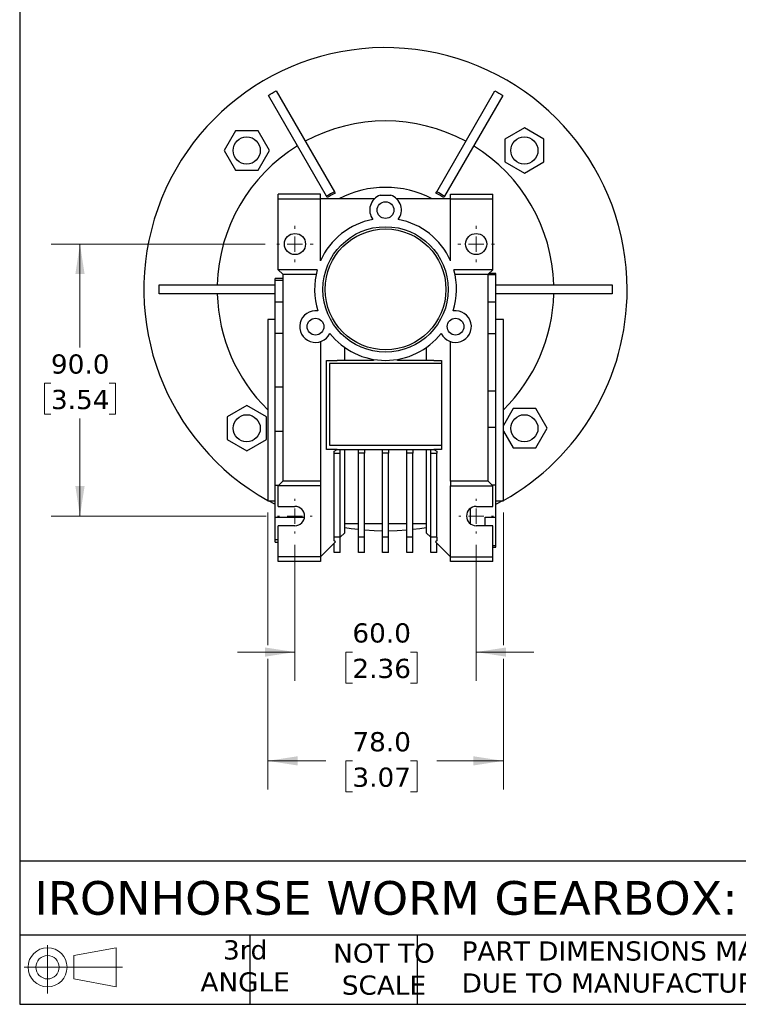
# Model space of a CAD drawing. Header units: millimetres. Extents: x 19 to 819, y 19 to 629.
# Tile 1 of 8: x 19 to 257, y 19 to 345. Entities that reach past the tile are written whole.
import ezdxf

# ---------------------------------------------------------------- set-up
doc = ezdxf.new("R2010")
doc.units = ezdxf.units.MM
doc.header["$LTSCALE"] = 3
doc.linetypes.add('SLD-Solid', pattern=[0])
doc.layers.add('TEXT', color=140, linetype='SLD-Solid', lineweight=25)
doc.styles.add('SLDTEXTSTYLE0', font='VERDANA.TTF')
doc.dimstyles.new('SLDDIMSTYLE2', dxfattribs={"dimtxt": 6.474023, "dimasz": 9.906, "dimexe": 0, "dimexo": 0.0625, "dimgap": 1.618506, "dimtad": 0, "dimtih": 1, "dimtoh": 1, "dimrnd": 1e-09, "dimzin": 4, "dimdsep": 46, "dimtxsty": 'SLDTEXTSTYLE0', "dimsah": 1, "dimcen": 0.09, "dimadec": 0, "dimazin": 1, "dimtfac": 1, "dimtofl": 0, "dimtmove": 0, "dimatfit": 3, "dimfxl": 0, "dimfrac": 2, "dimtolj": 1, "dimtzin": 12, "dimarcsym": 0})
doc.dimstyles.new('SLDDIMSTYLE3', dxfattribs={"dimtxt": 6.474023, "dimasz": 9.906, "dimexe": 0, "dimexo": 0.0625, "dimgap": 1.618506, "dimtad": 0, "dimtih": 1, "dimtoh": 1, "dimrnd": 1e-09, "dimzin": 4, "dimdsep": 46, "dimtxsty": 'SLDTEXTSTYLE0', "dimsah": 1, "dimcen": 0.09, "dimadec": 0, "dimazin": 1, "dimtfac": 1, "dimtmove": 0, "dimatfit": 0, "dimfxl": 0, "dimfrac": 2, "dimtolj": 1, "dimtzin": 12, "dimarcsym": 0})

# ---------------------------------------------------------------- blocks, each defined once
blk = doc.blocks.new('Block11')
at = {"color": 7, "linetype": 'SLD-Solid', "lineweight": 18}
for p, q in [((7.77, 15.93), (7.77, 0)), ((16.44, 12.5), (30.53, 15.1)), ((30.53, 15.1), (30.53, 2.19)), ((16.44, 4.79), (16.44, 12.5)), ((0, 8.65), (32.62, 8.65)), ((16.44, 4.79), (30.53, 2.19))]:
    blk.add_line(p, q, dxfattribs=at)
for radius in [6.45, 3.86]:
    blk.add_circle((7.77, 8.65), radius, dxfattribs=at)
blk = doc.blocks.new('Block12')
at = {"color": 7, "linetype": 'Continuous'}
blk.add_blockref('Block11', (0, 0), dxfattribs=at)
blk = doc.blocks.new('_D_12')
at = {"color": 7, "linetype": 'SLD-Solid', "lineweight": 0}
for p, q in [((100.33, 270.6), (29.49, 270.6)), ((39.02, 270.6), (39.02, 236.32)), ((29.4, 224.58), (27.22, 224.58)), ((27.22, 224.58), (27.22, 214.29)), ((48.64, 224.58), (50.81, 224.58)), ((50.81, 224.58), (50.81, 214.29)), ((27.22, 214.29), (29.4, 214.29)), ((39.02, 180.6), (39.02, 212.84)), ((50.81, 214.29), (48.64, 214.29)), ((100.63, 180.6), (29.49, 180.6))]:
    blk.add_line(p, q, dxfattribs=at)
at = {"color": 7, "linetype": 'SLD-Solid', "lineweight": 18}
for points in [[(39.02, 270.6), (37.49, 260.69), (40.54, 260.69)], [(39.02, 180.6), (40.54, 190.5), (37.49, 190.5)]]:
    blk.add_solid(points, dxfattribs=at)
at = {"color": 7, "linetype": 'SLD-Solid', "lineweight": 18, "char_height": 6.35, "attachment_point": 1, "style": 'SLDTEXTSTYLE0'}
for s, insert in [('90.0', (29.4, 234.09)), ('3.54', (29.4, 222.35))]:
    blk.add_mtext(s, dxfattribs=dict(at, insert=insert))
blk = doc.blocks.new('_D_13')
at = {"color": 7, "linetype": 'SLD-Solid', "lineweight": 0}
for p, q in [((110.18, 171.05), (110.18, 126.07)), ((170.18, 171.05), (170.18, 126.07)), ((110.18, 135.6), (91.13, 135.6)), ((129.2, 135.6), (127.03, 135.6)), ((127.03, 135.6), (127.03, 125.31)), ((148.44, 135.6), (150.61, 135.6)), ((150.61, 135.6), (150.61, 125.31)), ((170.18, 135.6), (189.23, 135.6)), ((127.03, 125.31), (129.2, 125.31)), ((150.61, 125.31), (148.44, 125.31))]:
    blk.add_line(p, q, dxfattribs=at)
at = {"color": 7, "linetype": 'SLD-Solid', "lineweight": 18}
for points in [[(110.18, 135.6), (100.27, 137.12), (100.27, 134.07)], [(170.18, 135.6), (180.08, 134.07), (180.08, 137.12)]]:
    blk.add_solid(points, dxfattribs=at)
at = {"color": 7, "linetype": 'SLD-Solid', "lineweight": 18, "char_height": 6.35, "attachment_point": 1, "style": 'SLDTEXTSTYLE0'}
for s, insert in [('60.0', (129.2, 145.11)), ('2.36', (129.2, 133.37))]:
    blk.add_mtext(s, dxfattribs=dict(at, insert=insert))
blk = doc.blocks.new('_D_14')
at = {"color": 7, "linetype": 'SLD-Solid', "lineweight": 0}
for p, q in [((101.18, 181.79), (101.18, 137.88)), ((179.18, 181.79), (179.18, 137.88)), ((101.18, 133.31), (101.18, 90.07)), ((179.18, 133.31), (179.18, 90.07)), ((101.18, 99.6), (120.43, 99.6)), ((129.2, 99.6), (127.03, 99.6)), ((127.03, 99.6), (127.03, 89.31)), ((148.44, 99.6), (150.61, 99.6)), ((150.61, 99.6), (150.61, 89.31)), ((179.18, 99.6), (157.21, 99.6)), ((127.03, 89.31), (129.2, 89.31)), ((150.61, 89.31), (148.44, 89.31))]:
    blk.add_line(p, q, dxfattribs=at)
at = {"color": 7, "linetype": 'SLD-Solid', "lineweight": 18}
for points in [[(101.18, 99.6), (111.08, 98.07), (111.08, 101.12)], [(179.18, 99.6), (169.27, 101.12), (169.27, 98.07)]]:
    blk.add_solid(points, dxfattribs=at)
at = {"color": 7, "linetype": 'SLD-Solid', "lineweight": 18, "char_height": 6.35, "attachment_point": 1, "style": 'SLDTEXTSTYLE0'}
for s, insert in [('78.0', (129.2, 109.11)), ('3.07', (129.2, 97.37))]:
    blk.add_mtext(s, dxfattribs=dict(at, insert=insert))
blk = doc.blocks.new('SW_CENTERMARKSYMBOL_9')
at = {"color": 0, "linetype": 'SLD-Solid', "lineweight": 18}
for p, q in [((0, 5.08), (0, 6.04)), ((-5.08, 0), (-6.04, 0)), ((0, 0), (-2.54, 0)), ((0, 0), (0, 2.54)), ((0, 0), (0, -2.54)), ((0, 0), (2.54, 0)), ((5.08, 0), (6.04, 0)), ((0, -5.08), (0, -6.04))]:
    blk.add_line(p, q, dxfattribs=at)
blk = doc.blocks.new('SW_CENTERMARKSYMBOL_10')
at = {"color": 0, "linetype": 'SLD-Solid', "lineweight": 18}
for p, q in [((0, 5.08), (0, 5.74)), ((-5.08, 0), (-5.74, 0)), ((0, 0), (-2.54, 0)), ((0, 0), (0, 2.54)), ((0, 0), (0, -2.54)), ((0, 0), (2.54, 0)), ((5.08, 0), (5.74, 0)), ((0, -5.08), (0, -5.74))]:
    blk.add_line(p, q, dxfattribs=at)
blk = doc.blocks.new('SW_CENTERMARKSYMBOL_11')
at = {"color": 0, "linetype": 'SLD-Solid', "lineweight": 18}
for p, q in [((0, 5.08), (0, 5.74)), ((-5.08, 0), (-5.74, 0)), ((0, 0), (-2.54, 0)), ((0, 0), (0, 2.54)), ((0, 0), (0, -2.54)), ((0, 0), (2.54, 0)), ((5.08, 0), (5.74, 0)), ((0, -5.08), (0, -5.74))]:
    blk.add_line(p, q, dxfattribs=at)
blk = doc.blocks.new('SW_CENTERMARKSYMBOL_12')
at = {"color": 0, "linetype": 'SLD-Solid', "lineweight": 18}
for p, q in [((0, 5.08), (0, 6.04)), ((-5.08, 0), (-6.04, 0)), ((0, 0), (-2.54, 0)), ((0, 0), (0, 2.54)), ((0, 0), (0, -2.54)), ((0, 0), (2.54, 0)), ((5.08, 0), (6.04, 0)), ((0, -5.08), (0, -6.04))]:
    blk.add_line(p, q, dxfattribs=at)

msp = doc.modelspace()

# ---------------------------------------------------------------- linework, layer by layer
for p, q in [((120.644, 286.43), (101.378, 319.799)), ((103.977, 321.299), (123.242, 287.93)), ((157.113, 287.93), (176.378, 321.299)), ((178.977, 319.799), (159.711, 286.43)), ((90.463, 308.059), (86.71, 301.559)), ((97.968, 308.059), (90.463, 308.059)), ((101.721, 301.559), (97.968, 308.059)), ((186.139, 309.064), (179.639, 305.312)), ((192.639, 305.312), (186.139, 309.064)), ((179.639, 305.312), (179.639, 297.806)), ((192.639, 297.806), (192.639, 305.312)), ((86.71, 301.559), (90.463, 295.059)), ((97.968, 295.059), (101.721, 301.559)), ((179.639, 297.806), (186.139, 294.053)), ((186.139, 294.053), (192.639, 297.806)), ((90.463, 295.059), (97.968, 295.059)), ((118.678, 287.097), (104.678, 287.097)), ((104.678, 285.597), (104.678, 287.097)), ((118.678, 285.597), (118.678, 287.097)), ((123.242, 287.93), (123.499, 287.486)), ((138.428, 286.797), (141.927, 286.797)), ((156.856, 287.486), (157.113, 287.93)), ((161.678, 287.097), (175.678, 287.097)), ((161.678, 285.597), (161.678, 287.097)), ((175.678, 285.597), (175.678, 287.097)), ((104.678, 262.097), (104.678, 285.597)), ((104.678, 285.597), (118.678, 285.597)), ((118.678, 265.084), (118.678, 285.597)), ((136.503, 285.597), (118.678, 285.597)), ((120.901, 285.986), (120.644, 286.43)), ((161.678, 285.597), (143.852, 285.597)), ((159.711, 286.43), (159.454, 285.986)), ((161.678, 265.084), (161.678, 285.597)), ((161.678, 285.597), (175.678, 285.597)), ((175.678, 262.097), (175.678, 285.597)), ((118.678, 265.597), (118.911, 265.597)), ((161.444, 265.597), (161.678, 265.597)), ((117.594, 262.097), (104.678, 262.097)), ((104.678, 262.097), (106.178, 260.597)), ((175.678, 262.097), (162.761, 262.097)), ((174.178, 260.597), (175.678, 262.097)), ((176.678, 260.847), (174.428, 260.847)), ((176.678, 260.499), (176.678, 260.847)), ((106.178, 259.187), (103.678, 259.187)), ((103.678, 258.631), (103.678, 259.187)), ((103.678, 258.631), (106.178, 258.631)), ((103.678, 251.375), (103.678, 258.631)), ((106.178, 260.597), (117.216, 260.597)), ((106.178, 260.597), (106.178, 192.097)), ((163.139, 260.597), (174.178, 260.597)), ((174.178, 192.097), (174.178, 260.597)), ((174.178, 260.499), (176.678, 260.499)), ((176.678, 251.359), (176.678, 260.499)), ((65.178, 257.097), (103.708, 257.097)), ((176.647, 257.097), (215.178, 257.097)), ((103.708, 254.097), (65.178, 254.097)), ((106.178, 251.375), (103.678, 251.375)), ((103.678, 241.117), (103.678, 251.375)), ((176.678, 251.359), (174.178, 251.359)), ((215.178, 254.097), (176.647, 254.097)), ((176.678, 240.982), (176.678, 251.359)), ((103.678, 245.597), (101.178, 245.597)), ((101.178, 245.597), (101.178, 185.597)), ((179.178, 245.597), (176.678, 245.597)), ((179.178, 185.597), (179.178, 245.597)), ((103.678, 241.117), (106.178, 241.117)), ((103.678, 223.289), (103.678, 241.117)), ((118.678, 238.299), (118.678, 192.097)), ((161.678, 192.097), (161.678, 238.299)), ((174.178, 240.982), (176.678, 240.982)), ((176.678, 221.977), (176.678, 240.982)), ((126.678, 232.097), (126.678, 236.362)), ((153.678, 236.362), (153.678, 232.097)), ((120.678, 232.097), (124.216, 232.097)), ((120.678, 202.597), (120.678, 232.097)), ((136.178, 232.097), (124.216, 232.097)), ((136.178, 232.44), (136.178, 232.097)), ((144.178, 232.097), (144.178, 232.44)), ((156.139, 232.097), (144.178, 232.097)), ((156.139, 232.097), (158.678, 232.097)), ((158.678, 232.097), (158.678, 202.597)), ((158.678, 231.097), (121.678, 231.097)), ((121.678, 231.097), (121.678, 204.097)), ((103.678, 208.655), (103.678, 223.289)), ((106.178, 223.289), (103.678, 223.289)), ((176.678, 221.977), (174.178, 221.977)), ((176.678, 209.999), (176.678, 221.977)), ((94.216, 217.141), (87.716, 213.388)), ((100.716, 213.388), (94.216, 217.141)), ((182.387, 216.135), (179.178, 210.577)), ((189.892, 216.135), (182.387, 216.135)), ((193.645, 209.635), (189.892, 216.135)), ((87.716, 213.388), (87.716, 205.882)), ((100.716, 205.882), (100.716, 213.388)), ((103.678, 208.655), (106.178, 208.655)), ((103.678, 190.697), (103.678, 208.655)), ((174.178, 209.999), (176.678, 209.999)), ((176.678, 190.832), (176.678, 209.999)), ((179.178, 208.693), (182.387, 203.135)), ((189.892, 203.135), (193.645, 209.635)), ((87.716, 205.882), (94.216, 202.129)), ((94.216, 202.129), (100.716, 205.882)), ((124.216, 202.597), (120.678, 202.597)), ((121.678, 204.097), (158.678, 204.097)), ((123.178, 202.11), (124.216, 202.597)), ((123.178, 201.442), (123.178, 202.11)), ((124.216, 202.597), (125.178, 202.597)), ((125.178, 201.442), (125.178, 202.597)), ((125.178, 202.597), (131.178, 202.597)), ((126.678, 175.097), (126.678, 202.597)), ((131.178, 202.597), (133.178, 202.597)), ((131.178, 201.442), (131.178, 202.597)), ((133.178, 202.597), (133.178, 201.442)), ((133.178, 202.597), (139.178, 202.597)), ((139.178, 202.597), (141.178, 202.597)), ((139.178, 201.442), (139.178, 202.597)), ((141.178, 202.597), (141.178, 201.442)), ((141.178, 202.597), (147.178, 202.597)), ((147.178, 201.442), (147.178, 202.597)), ((147.178, 202.597), (149.178, 202.597)), ((149.178, 202.597), (149.178, 201.442)), ((149.178, 202.597), (155.178, 202.597)), ((153.678, 202.597), (153.678, 175.097)), ((155.178, 201.442), (155.178, 202.597)), ((155.178, 202.597), (156.139, 202.597)), ((156.139, 202.597), (157.178, 202.11)), ((158.678, 202.597), (156.139, 202.597)), ((157.178, 202.11), (157.178, 201.442)), ((182.387, 203.135), (189.892, 203.135)), ((123.178, 201.442), (125.178, 201.442)), ((123.178, 173.597), (123.178, 201.442)), ((125.178, 173.597), (125.178, 201.442)), ((133.178, 201.442), (131.178, 201.442)), ((131.178, 173.597), (131.178, 201.442)), ((133.178, 173.597), (133.178, 201.442)), ((139.178, 173.597), (139.178, 201.442)), ((141.178, 201.442), (139.178, 201.442)), ((141.178, 173.597), (141.178, 201.442)), ((149.178, 201.442), (147.178, 201.442)), ((147.178, 173.597), (147.178, 201.442)), ((149.178, 173.597), (149.178, 201.442)), ((155.178, 173.597), (155.178, 201.442)), ((155.178, 201.442), (157.178, 201.442)), ((157.178, 173.597), (157.178, 201.442)), ((104.778, 190.697), (103.678, 190.697)), ((103.678, 180.259), (103.678, 190.697)), ((106.178, 192.097), (104.678, 190.597)), ((104.678, 183.797), (104.678, 190.597)), ((118.678, 190.597), (104.678, 190.597)), ((118.678, 192.097), (106.178, 192.097)), ((118.678, 192.097), (118.678, 190.597)), ((118.678, 190.597), (118.678, 167.097)), ((174.178, 192.097), (161.678, 192.097)), ((161.678, 192.097), (161.678, 190.597)), ((161.678, 190.597), (175.678, 190.597)), ((161.678, 167.097), (161.678, 190.597)), ((175.678, 190.597), (174.178, 192.097)), ((176.678, 190.832), (175.442, 190.832)), ((175.678, 183.797), (175.678, 190.597)), ((176.678, 180.272), (176.678, 190.832)), ((101.178, 185.597), (103.678, 185.597)), ((104.678, 183.797), (110.178, 183.797)), ((168.178, 183.095), (168.178, 178.099)), ((170.178, 183.797), (175.678, 183.797)), ((176.678, 185.597), (179.178, 185.597)), ((103.678, 180.259), (113.36, 180.259)), ((103.678, 172.691), (103.678, 180.259)), ((173.178, 180.272), (176.678, 180.272)), ((173.178, 177.397), (173.178, 180.272)), ((176.678, 170.799), (176.678, 180.272)), ((104.678, 167.097), (104.678, 177.397)), ((110.178, 177.397), (104.678, 177.397)), ((126.678, 178.097), (131.178, 178.097)), ((133.178, 178.097), (139.178, 178.097)), ((141.178, 178.097), (147.178, 178.097)), ((149.178, 178.097), (153.678, 178.097)), ((175.678, 177.397), (170.178, 177.397)), ((175.678, 167.097), (175.678, 177.397)), ((104.678, 172.691), (103.678, 172.691)), ((103.678, 172.007), (103.678, 172.691)), ((125.178, 173.597), (123.178, 173.597)), ((123.178, 172.441), (123.178, 173.597)), ((125.178, 173.597), (126.678, 175.097)), ((125.178, 168.597), (125.178, 173.597)), ((133.178, 173.597), (131.178, 173.597)), ((131.178, 168.597), (131.178, 173.597)), ((133.178, 168.597), (133.178, 173.597)), ((141.178, 173.597), (139.178, 173.597)), ((139.178, 168.597), (139.178, 173.597)), ((141.178, 168.597), (141.178, 173.597)), ((149.178, 173.597), (147.178, 173.597)), ((147.178, 168.597), (147.178, 173.597)), ((149.178, 168.597), (149.178, 173.597)), ((153.678, 175.097), (155.178, 173.597)), ((157.178, 173.597), (155.178, 173.597)), ((155.178, 168.597), (155.178, 173.597)), ((157.178, 173.597), (157.178, 172.441)), ((103.678, 172.007), (104.678, 172.007)), ((118.678, 167.097), (123.643, 172.062)), ((123.643, 172.062), (123.178, 172.441)), ((123.178, 168.597), (123.178, 171.597)), ((157.178, 172.441), (156.712, 172.062)), ((156.712, 172.062), (161.678, 167.097)), ((157.178, 168.597), (157.178, 171.597)), ((176.678, 170.799), (175.678, 170.799)), ((175.678, 170.347), (176.678, 170.347)), ((176.678, 170.347), (176.678, 170.799)), ((118.678, 167.097), (104.678, 167.097)), ((104.678, 165.597), (104.678, 167.097)), ((118.678, 167.097), (118.678, 165.597)), ((125.178, 168.597), (123.178, 168.597)), ((133.178, 168.597), (131.178, 168.597)), ((141.178, 168.597), (139.178, 168.597)), ((149.178, 168.597), (147.178, 168.597)), ((157.178, 168.597), (155.178, 168.597)), ((161.678, 167.097), (175.678, 167.097)), ((161.678, 165.597), (161.678, 167.097)), ((175.678, 165.597), (175.678, 167.097)), ((118.678, 165.597), (104.678, 165.597)), ((175.678, 165.597), (161.678, 165.597))]:
    msp.add_line(p, q)
at = {"flags": 128}
for points in [[(103.678, 184.409), (103.519, 184.49), (101.448, 185.597)], [(178.907, 185.597), (176.836, 184.49), (176.678, 184.409)], [(131.178, 176.105), (128.792, 176.411), (126.678, 176.744)], [(153.678, 176.744), (151.563, 176.411), (149.178, 176.105)], [(139.178, 175.603), (136.371, 175.688), (133.178, 175.904)], [(147.178, 175.904), (143.984, 175.688), (141.178, 175.603)]]:
    msp.add_lwpolyline(points, dxfattribs=at)
for centre, radius in [((94.216, 301.559), 4.5), ((186.139, 301.559), 4.5), ((140.178, 281.847), 2.775), ((110.178, 270.597), 3.5), ((140.178, 255.597), 20.75), ((140.178, 255.597), 20), ((170.178, 270.597), 3.5), ((117, 243.273), 2.775), ((163.355, 243.273), 2.775), ((94.216, 209.635), 4.5), ((186.139, 209.635), 4.5)]:
    msp.add_circle(centre, radius)
for centre, radius, start, end in [((140.178, 255.597), 80, 0, 240.8236), ((140.178, 255.597), 55.73, 61.54233, 118.45767), ((140.178, 255.597), 55.73, 121.54233, 178.45767), ((140.178, 255.597), 55.73, 1.54233, 58.45767), ((140.178, 255.597), 36.5, 117.64472, 122.35528), ((140.178, 255.597), 35.987, 117.61112, 122.38888), ((140.178, 255.597), 33.75, 62.73396, 117.26604), ((140.178, 281.847), 5.25, 109.46295, 216.61049), ((140.178, 281.847), 5.25, 323.38951, 70.53705), ((140.178, 255.597), 35.987, 57.61112, 62.38888), ((140.178, 255.597), 36.5, 57.64472, 62.35528), ((140.178, 255.597), 23.5, 100.33065, 156.19062), ((140.178, 255.597), 23.5, 23.80938, 79.66935), ((140.178, 255.597), 23.5, 163.94287, 197.66935), ((140.178, 255.597), 23.5, 342.33065, 16.05713), ((140.178, 255.597), 80, 299.1764, 0), ((140.178, 255.597), 55.73, 181.54233, 225.58883), ((140.178, 255.597), 55.73, 314.41117, 358.45767), ((117, 243.273), 5.25, 81.38951, 334.61049), ((163.355, 243.273), 5.25, 205.38951, 98.61049), ((140.178, 255.597), 23.5, 218.33065, 321.66935), ((110.178, 180.597), 3.2, 270, 90), ((170.178, 180.597), 3.2, 90, 270)]:
    msp.add_arc(centre, radius, start, end)
for points in [[(101.378, 319.799), (102.245, 320.299), (103.111, 320.799), (103.977, 321.299)], [(176.378, 321.299), (177.245, 320.799), (178.111, 320.299), (178.977, 319.799)], [(65.178, 255.597), (65.178, 256.097), (65.178, 256.597), (65.178, 257.097)], [(65.178, 254.097), (65.178, 254.597), (65.178, 255.097), (65.178, 255.597)], [(215.178, 257.097), (215.178, 256.097), (215.178, 255.097), (215.178, 254.097)]]:
    msp.add_open_spline(points, degree=3)
at = {"layer": 'TEXT'}
for p, q in [((19.05, 628.65), (19.05, 19.05)), ((819.15, 66.378), (19.05, 66.378)), ((819.15, 41.91), (19.05, 41.91)), ((95.25, 41.91), (95.25, 19.05)), ((150.635, 41.91), (150.635, 19.05)), ((19.05, 19.05), (819.15, 19.05))]:
    msp.add_line(p, q, dxfattribs=at)

# ---------------------------------------------------------------- block references
at = {"color": 7, "linetype": 'Continuous', "lineweight": 0}
for name, p in [('SW_CENTERMARKSYMBOL_9', (110.178, 270.597)), ('SW_CENTERMARKSYMBOL_12', (170.178, 270.597)), ('SW_CENTERMARKSYMBOL_10', (110.178, 180.597)), ('SW_CENTERMARKSYMBOL_11', (170.178, 180.597))]:
    msp.add_blockref(name, p, dxfattribs=at)
at = {"layer": 'TEXT'}
msp.add_blockref('Block12', (20.514, 22.662), dxfattribs=at)

# ---------------------------------------------------------------- texts
at = {"layer": 'TEXT', "style": 'SLDTEXTSTYLE0'}
for s, insert, char_height, attachment_point in [('IRONHORSE WORM GEARBOX: IEC-71B5 , 40:1', (23.897, 59.822), 11.1125, 1), ('3rd^JANGLE', (93.698, 40.226), 6.35, 2), ('NOT TO^JSCALE', (139.668, 39.167), 6.35, 2), ("PART DIMENSIONS MAY DIFFER SLIGHTLY ^JDUE TO MANUFACTURER'S VARIANCES", (165.358, 39.871), 6.35, 1)]:
    msp.add_mtext(s, dxfattribs=dict(at, insert=insert, char_height=char_height, attachment_point=attachment_point))

# ---------------------------------------------------------------- dimensions: what is measured, and where the dimension line sits
at = {"color": 7, "linetype": 'SLD-Solid', "lineweight": 18}
dim = msp.add_linear_dim(base=(39.018, 270.597), p1=(104.438, 180.597), p2=(104.138, 270.597), angle=90, dimstyle='SLDDIMSTYLE2', dxfattribs=at)
dim.commit()
dim.dimension.update_dxf_attribs({"geometry": '_D_12', "text_midpoint": (39.018, 224.577), "dimtype": 160})
for base, p1, p2, dimstyle, picture, middle in [((179.178, 99.597), (101.178, 185.597), (179.178, 185.597), 'SLDDIMSTYLE2', '_D_14', (138.821, 99.597)), ((170.178, 135.597), (110.178, 174.857), (170.178, 174.857), 'SLDDIMSTYLE3', '_D_13', (138.821, 135.597))]:
    dim = msp.add_linear_dim(base=base, p1=p1, p2=p2, dimstyle=dimstyle, dxfattribs=at)
    dim.commit()
    dim.dimension.update_dxf_attribs({"geometry": picture, "text_midpoint": middle, "dimtype": 160})

doc.saveas('drawing.dxf')
